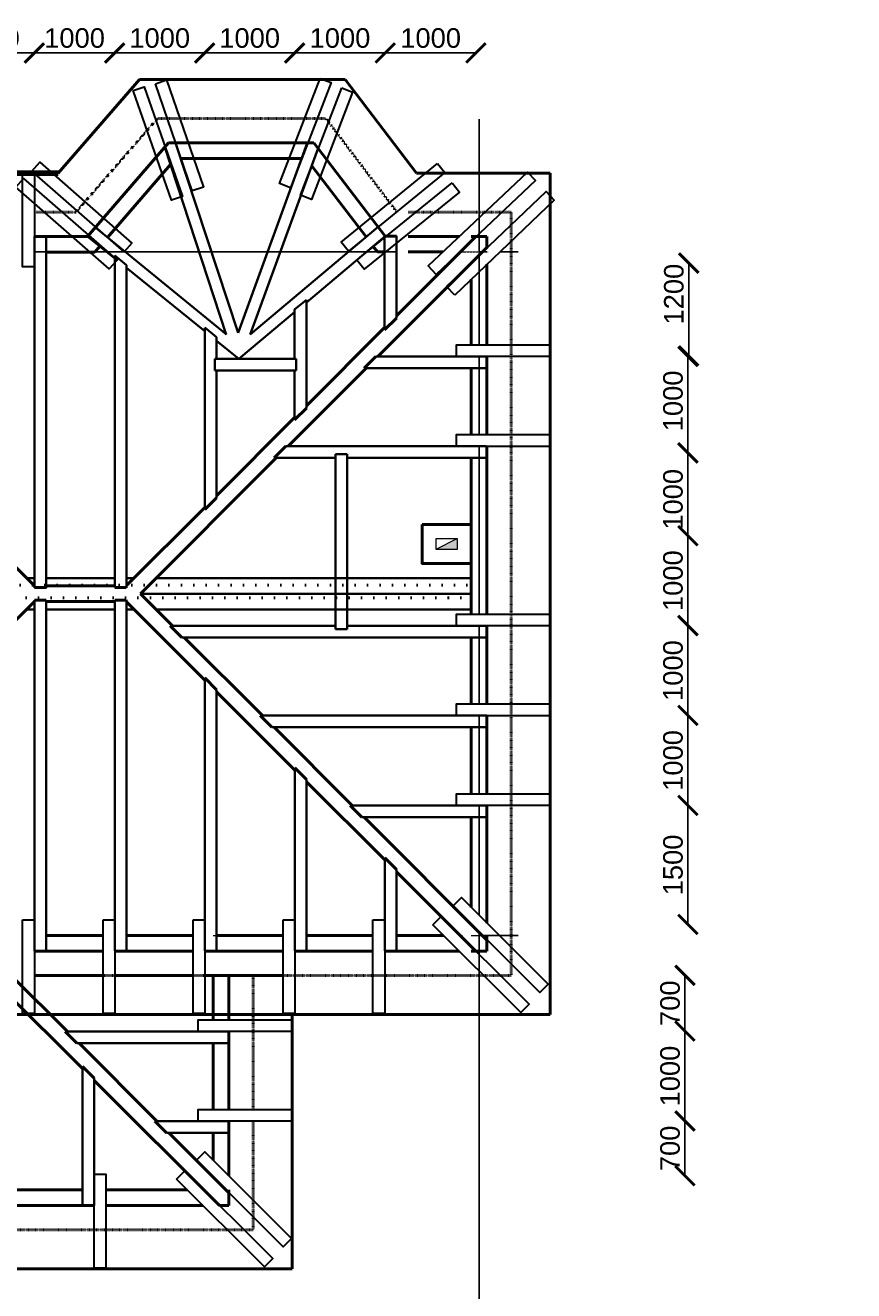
# Model space of a CAD drawing. Header units: millimetres. Extents: x -2096172177 to 2055029645, y -728784453 to 1899906214.
# Tile 60 of 109: x 1835479 to 1846071, y 900584 to 916773. Entities that reach past the tile are written whole.
import ezdxf

# ---------------------------------------------------------------- set-up
doc = ezdxf.new("R2010")
doc.units = ezdxf.units.MM
doc.linetypes.add('ACAD_ISO03W100', pattern=[30, 12, -18])
doc.linetypes.add('DASHDOT_axis', pattern=[24, 20, -1.5, 1, -1.5])
for name, color, linetype, lineweight in [('Вентканалы', 214, 'Continuous', 18), ('жббалки', 14, 'Continuous', 35), ('Кобылки', 4, 'Continuous', 30), ('Крыша', 30, 'Continuous', 50), ('мауэрлат', 40, 'Continuous', 18), ('Накостные строп ноги', 10, 'Continuous', 50), ('Наружные стены', 1, 'Continuous', 50), ('Размеры', 40, 'Continuous', 18), ('стропила', 5, 'Continuous', 35)]:
    doc.layers.add(name, color=color, linetype=linetype, lineweight=lineweight)
doc.styles.add('стиль для стен', font='arial.ttf')
doc.dimstyles.new('Для размеров СТЕН', dxfattribs={"dimtxt": 2.5, "dimasz": 2.5, "dimexe": 1.25, "dimexo": 0.625, "dimtad": 1, "dimtxsty": 'стиль для стен', "dimblk": 'ARCHTICK', "dimcen": 2.5, "dimadec": 0, "dimazin": 0, "dimtfac": 1, "dimtmove": 0, "dimatfit": 3, "dimfxl": 1, "dimarcsym": 0})

# ---------------------------------------------------------------- blocks, each defined once
blk = doc.blocks.new('_ArchTick')
at = {"color": 0, "linetype": 'ByBlock', "const_width": 0.15}
blk.add_lwpolyline([(-0.5, -0.5), (0.5, 0.5)], dxfattribs=at)
blk = doc.blocks.new('*D1138')
at = {"layer": 'Defpoints', "color": 0, "transparency": 16777216}
for p in [(1835595, 916419), (1834445, 913468), (1835595, 913468)]:
    blk.add_point(p, dxfattribs=at)
at = {"layer": 'Размеры', "color": 0, "lineweight": -2, "transparency": 16777216}
blk.add_line((1834445, 916419), (1835595, 916419), dxfattribs=at)
at = {"layer": 'Размеры', "color": 0, "lineweight": -2, "transparency": 16777216, "xscale": 250, "yscale": 250, "zscale": 250, "rotation": 180}
blk.add_blockref('_ArchTick', (1834445, 916419), dxfattribs=at)
at = {"layer": 'Размеры', "color": 0, "lineweight": -2, "transparency": 16777216, "xscale": 250, "yscale": 250, "zscale": 250}
blk.add_blockref('_ArchTick', (1835595, 916419), dxfattribs=at)
at = {"layer": 'Размеры', "color": 0, "transparency": 16777216, "insert": (1835020, 916609), "char_height": 250, "attachment_point": 5, "style": 'стиль для стен'}
blk.add_mtext('1000', dxfattribs=at)
blk = doc.blocks.new('*D1139')
at = {"layer": 'Defpoints', "color": 0, "transparency": 16777216}
for p in [(1836623, 916419), (1835595, 913468), (1836623, 913186)]:
    blk.add_point(p, dxfattribs=at)
at = {"layer": 'Размеры', "color": 0, "lineweight": -2, "transparency": 16777216}
blk.add_line((1835595, 916419), (1836623, 916419), dxfattribs=at)
at = {"layer": 'Размеры', "color": 0, "lineweight": -2, "transparency": 16777216, "xscale": 250, "yscale": 250, "zscale": 250, "rotation": 180}
blk.add_blockref('_ArchTick', (1835595, 916419), dxfattribs=at)
at = {"layer": 'Размеры', "color": 0, "lineweight": -2, "transparency": 16777216, "xscale": 250, "yscale": 250, "zscale": 250}
blk.add_blockref('_ArchTick', (1836623, 916419), dxfattribs=at)
at = {"layer": 'Размеры', "color": 0, "transparency": 16777216, "insert": (1836109, 916609), "char_height": 250, "attachment_point": 5, "style": 'стиль для стен'}
blk.add_mtext('1000', dxfattribs=at)
blk = doc.blocks.new('*D1140')
at = {"layer": 'Defpoints', "color": 0, "transparency": 16777216}
for p in [(1837773, 916419), (1836623, 913186), (1837773, 912254)]:
    blk.add_point(p, dxfattribs=at)
at = {"layer": 'Размеры', "color": 0, "lineweight": -2, "transparency": 16777216}
blk.add_line((1836623, 916419), (1837773, 916419), dxfattribs=at)
at = {"layer": 'Размеры', "color": 0, "lineweight": -2, "transparency": 16777216, "xscale": 250, "yscale": 250, "zscale": 250, "rotation": 180}
blk.add_blockref('_ArchTick', (1836623, 916419), dxfattribs=at)
at = {"layer": 'Размеры', "color": 0, "lineweight": -2, "transparency": 16777216, "xscale": 250, "yscale": 250, "zscale": 250}
blk.add_blockref('_ArchTick', (1837773, 916419), dxfattribs=at)
at = {"layer": 'Размеры', "color": 0, "transparency": 16777216, "insert": (1837198, 916609), "char_height": 250, "attachment_point": 5, "style": 'стиль для стен'}
blk.add_mtext('1000', dxfattribs=at)
blk = doc.blocks.new('*D1141')
at = {"layer": 'Defpoints', "color": 0, "transparency": 16777216}
for p in [(1838923, 916419), (1838923, 912497), (1837773, 912254)]:
    blk.add_point(p, dxfattribs=at)
at = {"layer": 'Размеры', "color": 0, "lineweight": -2, "transparency": 16777216}
blk.add_line((1837773, 916419), (1838923, 916419), dxfattribs=at)
at = {"layer": 'Размеры', "color": 0, "lineweight": -2, "transparency": 16777216, "xscale": 250, "yscale": 250, "zscale": 250, "rotation": 180}
blk.add_blockref('_ArchTick', (1837773, 916419), dxfattribs=at)
at = {"layer": 'Размеры', "color": 0, "lineweight": -2, "transparency": 16777216, "xscale": 250, "yscale": 250, "zscale": 250}
blk.add_blockref('_ArchTick', (1838923, 916419), dxfattribs=at)
at = {"layer": 'Размеры', "color": 0, "transparency": 16777216, "insert": (1838348, 916609), "char_height": 250, "attachment_point": 5, "style": 'стиль для стен'}
blk.add_mtext('1000', dxfattribs=at)
blk = doc.blocks.new('*D1142')
at = {"layer": 'Defpoints', "color": 0, "transparency": 16777216}
for p in [(1840082, 916419), (1840082, 913469), (1838923, 912497)]:
    blk.add_point(p, dxfattribs=at)
at = {"layer": 'Размеры', "color": 0, "lineweight": -2, "transparency": 16777216}
blk.add_line((1838923, 916419), (1840082, 916419), dxfattribs=at)
at = {"layer": 'Размеры', "color": 0, "lineweight": -2, "transparency": 16777216, "xscale": 250, "yscale": 250, "zscale": 250, "rotation": 180}
blk.add_blockref('_ArchTick', (1838923, 916419), dxfattribs=at)
at = {"layer": 'Размеры', "color": 0, "lineweight": -2, "transparency": 16777216, "xscale": 250, "yscale": 250, "zscale": 250}
blk.add_blockref('_ArchTick', (1840082, 916419), dxfattribs=at)
at = {"layer": 'Размеры', "color": 0, "transparency": 16777216, "insert": (1839503, 916609), "char_height": 250, "attachment_point": 5, "style": 'стиль для стен'}
blk.add_mtext('1000', dxfattribs=at)
blk = doc.blocks.new('*D1143')
at = {"layer": 'Defpoints', "color": 0, "transparency": 16777216}
for p in [(1841241, 916419), (1840082, 913469), (1841241, 913468)]:
    blk.add_point(p, dxfattribs=at)
at = {"layer": 'Размеры', "color": 0, "lineweight": -2, "transparency": 16777216}
blk.add_line((1840082, 916419), (1841241, 916419), dxfattribs=at)
at = {"layer": 'Размеры', "color": 0, "lineweight": -2, "transparency": 16777216, "xscale": 250, "yscale": 250, "zscale": 250, "rotation": 180}
blk.add_blockref('_ArchTick', (1840082, 916419), dxfattribs=at)
at = {"layer": 'Размеры', "color": 0, "lineweight": -2, "transparency": 16777216, "xscale": 250, "yscale": 250, "zscale": 250}
blk.add_blockref('_ArchTick', (1841241, 916419), dxfattribs=at)
at = {"layer": 'Размеры', "color": 0, "transparency": 16777216, "insert": (1840662, 916609), "char_height": 250, "attachment_point": 5, "style": 'стиль для стен'}
blk.add_mtext('1000', dxfattribs=at)
blk = doc.blocks.new('*D1153')
at = {"layer": 'Defpoints', "color": 0, "transparency": 16777216}
for p in [(1835060, 902204), (1836359, 902204), (1836359, 898731)]:
    blk.add_point(p, dxfattribs=at)
at = {"layer": 'Размеры', "color": 0, "lineweight": -2, "transparency": 16777216}
blk.add_line((1835060, 898731), (1836359, 898731), dxfattribs=at)
at = {"layer": 'Размеры', "color": 0, "lineweight": -2, "transparency": 16777216, "xscale": 250, "yscale": 250, "zscale": 250, "rotation": 180}
blk.add_blockref('_ArchTick', (1835060, 898731), dxfattribs=at)
at = {"layer": 'Размеры', "color": 0, "lineweight": -2, "transparency": 16777216, "xscale": 250, "yscale": 250, "zscale": 250}
blk.add_blockref('_ArchTick', (1836359, 898731), dxfattribs=at)
at = {"layer": 'Размеры', "color": 0, "transparency": 16777216, "insert": (1835710, 898921), "char_height": 250, "attachment_point": 5, "style": 'стиль для стен'}
blk.add_mtext('1000', dxfattribs=at)
blk = doc.blocks.new('*D1154')
at = {"layer": 'Defpoints', "color": 0, "transparency": 16777216}
for p in [(1837548, 902404), (1836359, 902204), (1837548, 898731)]:
    blk.add_point(p, dxfattribs=at)
at = {"layer": 'Размеры', "color": 0, "lineweight": -2, "transparency": 16777216}
blk.add_line((1836359, 898731), (1837548, 898731), dxfattribs=at)
at = {"layer": 'Размеры', "color": 0, "lineweight": -2, "transparency": 16777216, "xscale": 250, "yscale": 250, "zscale": 250, "rotation": 180}
blk.add_blockref('_ArchTick', (1836359, 898731), dxfattribs=at)
at = {"layer": 'Размеры', "color": 0, "lineweight": -2, "transparency": 16777216, "xscale": 250, "yscale": 250, "zscale": 250}
blk.add_blockref('_ArchTick', (1837548, 898731), dxfattribs=at)
at = {"layer": 'Размеры', "color": 0, "transparency": 16777216, "insert": (1836954, 898921), "char_height": 250, "attachment_point": 5, "style": 'стиль для стен'}
blk.add_mtext('1400', dxfattribs=at)
blk = doc.blocks.new('*D1158')
at = {"layer": 'Defpoints', "color": 0, "transparency": 16777216}
for p in [(1846071, 913731), (1843963, 912543), (1846071, 912543)]:
    blk.add_point(p, dxfattribs=at)
at = {"layer": 'Размеры', "color": 0, "lineweight": -2, "transparency": 16777216}
blk.add_line((1843963, 913731), (1843963, 912543), dxfattribs=at)
at = {"layer": 'Размеры', "color": 0, "lineweight": -2, "transparency": 16777216, "xscale": 250, "yscale": 250, "zscale": 250}
for p, rotation in [((1843963, 913731), 90), ((1843963, 912543), 270)]:
    blk.add_blockref('_ArchTick', p, dxfattribs=dict(at, rotation=rotation))
at = {"layer": 'Размеры', "color": 0, "transparency": 16777216, "insert": (1843773, 913334), "char_height": 250, "attachment_point": 5, "rotation": 90, "style": 'стиль для стен'}
blk.add_mtext('1200', dxfattribs=at)
blk = doc.blocks.new('*D1159')
at = {"layer": 'Defpoints', "color": 0, "transparency": 16777216}
for p in [(1843963, 911302), (1843952, 910243), (1845873, 910243)]:
    blk.add_point(p, dxfattribs=at)
at = {"layer": 'Размеры', "color": 0, "lineweight": -2, "transparency": 16777216}
blk.add_line((1843952, 911302), (1843952, 910243), dxfattribs=at)
at = {"layer": 'Размеры', "color": 0, "lineweight": -2, "transparency": 16777216, "xscale": 250, "yscale": 250, "zscale": 250}
for p, rotation in [((1843952, 911302), 90), ((1843952, 910243), 270)]:
    blk.add_blockref('_ArchTick', p, dxfattribs=dict(at, rotation=rotation))
at = {"layer": 'Размеры', "color": 0, "transparency": 16777216, "insert": (1843762, 910709), "char_height": 250, "attachment_point": 5, "rotation": 90, "style": 'стиль для стен'}
blk.add_mtext('1000', dxfattribs=at)
blk = doc.blocks.new('*D1160')
at = {"layer": 'Defpoints', "color": 0, "transparency": 16777216}
for p in [(1845873, 910243), (1843952, 909093), (1845873, 909093)]:
    blk.add_point(p, dxfattribs=at)
at = {"layer": 'Размеры', "color": 0, "lineweight": -2, "transparency": 16777216}
blk.add_line((1843952, 910243), (1843952, 909093), dxfattribs=at)
at = {"layer": 'Размеры', "color": 0, "lineweight": -2, "transparency": 16777216, "xscale": 250, "yscale": 250, "zscale": 250}
for p, rotation in [((1843952, 910243), 90), ((1843952, 909093), 270)]:
    blk.add_blockref('_ArchTick', p, dxfattribs=dict(at, rotation=rotation))
at = {"layer": 'Размеры', "color": 0, "transparency": 16777216, "insert": (1843762, 909668), "char_height": 250, "attachment_point": 5, "rotation": 90, "style": 'стиль для стен'}
blk.add_mtext('1000', dxfattribs=at)
blk = doc.blocks.new('*D1161')
at = {"layer": 'Defpoints', "color": 0, "transparency": 16777216}
for p in [(1845873, 909093), (1843952, 907943), (1845873, 907943)]:
    blk.add_point(p, dxfattribs=at)
at = {"layer": 'Размеры', "color": 0, "lineweight": -2, "transparency": 16777216}
blk.add_line((1843952, 909093), (1843952, 907943), dxfattribs=at)
at = {"layer": 'Размеры', "color": 0, "lineweight": -2, "transparency": 16777216, "xscale": 250, "yscale": 250, "zscale": 250}
for p, rotation in [((1843952, 909093), 90), ((1843952, 907943), 270)]:
    blk.add_blockref('_ArchTick', p, dxfattribs=dict(at, rotation=rotation))
at = {"layer": 'Размеры', "color": 0, "transparency": 16777216, "insert": (1843762, 908518), "char_height": 250, "attachment_point": 5, "rotation": 90, "style": 'стиль для стен'}
blk.add_mtext('1000', dxfattribs=at)
blk = doc.blocks.new('*D1162')
at = {"layer": 'Defpoints', "color": 0, "transparency": 16777216}
for p in [(1845873, 907943), (1843952, 906793), (1845872, 906793)]:
    blk.add_point(p, dxfattribs=at)
at = {"layer": 'Размеры', "color": 0, "lineweight": -2, "transparency": 16777216}
blk.add_line((1843952, 907943), (1843952, 906793), dxfattribs=at)
at = {"layer": 'Размеры', "color": 0, "lineweight": -2, "transparency": 16777216, "xscale": 250, "yscale": 250, "zscale": 250}
for p, rotation in [((1843952, 907943), 90), ((1843952, 906793), 270)]:
    blk.add_blockref('_ArchTick', p, dxfattribs=dict(at, rotation=rotation))
at = {"layer": 'Размеры', "color": 0, "transparency": 16777216, "insert": (1843762, 907368), "char_height": 250, "attachment_point": 5, "rotation": 90, "style": 'стиль для стен'}
blk.add_mtext('1000', dxfattribs=at)
blk = doc.blocks.new('*D1163')
at = {"layer": 'Defpoints', "color": 0, "transparency": 16777216}
for p in [(1845872, 906793), (1843952, 905270), (1846071, 905270)]:
    blk.add_point(p, dxfattribs=at)
at = {"layer": 'Размеры', "color": 0, "lineweight": -2, "transparency": 16777216}
blk.add_line((1843952, 906793), (1843952, 905270), dxfattribs=at)
at = {"layer": 'Размеры', "color": 0, "lineweight": -2, "transparency": 16777216, "xscale": 250, "yscale": 250, "zscale": 250}
for p, rotation in [((1843952, 906793), 90), ((1843952, 905270), 270)]:
    blk.add_blockref('_ArchTick', p, dxfattribs=dict(at, rotation=rotation))
at = {"layer": 'Размеры', "color": 0, "transparency": 16777216, "insert": (1843762, 906031), "char_height": 250, "attachment_point": 5, "rotation": 90, "style": 'стиль для стен'}
blk.add_mtext('1500', dxfattribs=at)
blk = doc.blocks.new('*D1164')
at = {"layer": 'Defpoints', "color": 0, "transparency": 16777216}
for p in [(1843958, 912537), (1843952, 911302), (1843963, 911302)]:
    blk.add_point(p, dxfattribs=at)
at = {"layer": 'Размеры', "color": 0, "lineweight": -2, "transparency": 16777216}
blk.add_line((1843952, 912537), (1843952, 911302), dxfattribs=at)
at = {"layer": 'Размеры', "color": 0, "lineweight": -2, "transparency": 16777216, "xscale": 250, "yscale": 250, "zscale": 250}
for p, rotation in [((1843952, 912537), 90), ((1843952, 911302), 270)]:
    blk.add_blockref('_ArchTick', p, dxfattribs=dict(at, rotation=rotation))
at = {"layer": 'Размеры', "color": 0, "transparency": 16777216, "insert": (1843762, 911968), "char_height": 250, "attachment_point": 5, "rotation": 90, "style": 'стиль для стен'}
blk.add_mtext('1000', dxfattribs=at)
blk = doc.blocks.new('*D1165')
at = {"layer": 'Defpoints', "color": 0, "transparency": 16777216}
for p in [(1845871, 904619), (1843914, 903905), (1845871, 903905)]:
    blk.add_point(p, dxfattribs=at)
at = {"layer": 'Размеры', "color": 0, "lineweight": -2, "transparency": 16777216}
blk.add_line((1843914, 904619), (1843914, 903905), dxfattribs=at)
at = {"layer": 'Размеры', "color": 0, "lineweight": -2, "transparency": 16777216, "xscale": 250, "yscale": 250, "zscale": 250}
for p, rotation in [((1843914, 904619), 90), ((1843914, 903905), 270)]:
    blk.add_blockref('_ArchTick', p, dxfattribs=dict(at, rotation=rotation))
at = {"layer": 'Размеры', "color": 0, "transparency": 16777216, "insert": (1843724, 904262), "char_height": 250, "attachment_point": 5, "rotation": 90, "style": 'стиль для стен'}
blk.add_mtext('700', dxfattribs=at)
blk = doc.blocks.new('*D1166')
at = {"layer": 'Defpoints', "color": 0, "transparency": 16777216}
for p in [(1845871, 903905), (1843914, 902755), (1845971, 902755)]:
    blk.add_point(p, dxfattribs=at)
at = {"layer": 'Размеры', "color": 0, "lineweight": -2, "transparency": 16777216}
blk.add_line((1843914, 903905), (1843914, 902755), dxfattribs=at)
at = {"layer": 'Размеры', "color": 0, "lineweight": -2, "transparency": 16777216, "xscale": 250, "yscale": 250, "zscale": 250}
for p, rotation in [((1843914, 903905), 90), ((1843914, 902755), 270)]:
    blk.add_blockref('_ArchTick', p, dxfattribs=dict(at, rotation=rotation))
at = {"layer": 'Размеры', "color": 0, "transparency": 16777216, "insert": (1843724, 903330), "char_height": 250, "attachment_point": 5, "rotation": 90, "style": 'стиль для стен'}
blk.add_mtext('1000', dxfattribs=at)
blk = doc.blocks.new('*D1167')
at = {"layer": 'Defpoints', "color": 0, "transparency": 16777216}
for p in [(1845971, 902755), (1843914, 902055), (1846071, 902055)]:
    blk.add_point(p, dxfattribs=at)
at = {"layer": 'Размеры', "color": 0, "lineweight": -2, "transparency": 16777216}
blk.add_line((1843914, 902755), (1843914, 902055), dxfattribs=at)
at = {"layer": 'Размеры', "color": 0, "lineweight": -2, "transparency": 16777216, "xscale": 250, "yscale": 250, "zscale": 250}
for p, rotation in [((1843914, 902755), 90), ((1843914, 902055), 270)]:
    blk.add_blockref('_ArchTick', p, dxfattribs=dict(at, rotation=rotation))
at = {"layer": 'Размеры', "color": 0, "transparency": 16777216, "insert": (1843724, 902405), "char_height": 250, "attachment_point": 5, "rotation": 90, "style": 'стиль для стен'}
blk.add_mtext('700', dxfattribs=at)

msp = doc.modelspace()

# ---------------------------------------------------------------- hatches: boundary and pattern name
at = {"layer": 'Вентканалы'}
h = msp.add_hatch(color=256, dxfattribs=at)
h.dxf.hatch_style = 1
h.paths.add_polyline_path([(1840732.075, 910068.598), (1841002.075, 910068.598), (1841002.075, 910208.598)])
at = {"layer": 'жббалки', "lineweight": 50}
h = msp.add_hatch(dxfattribs=at)
h.set_pattern_fill('DOTS', color=256)
h.set_pattern_definition([(0, (926726.39, 539086.32), (79.375, 158.75), [0, -158.75])])
h.paths.add_polyline_path([(1831184.18, 909500.546), (1831184.18, 909300.546), (1841182.075, 909300.546), (1841182.075, 909500.546)])
h.paths.add_polyline_path([(1841182.075, 909500.546), (1841182.075, 909700.546), (1831184.18, 909700.546), (1831184.18, 909500.546)])

# ---------------------------------------------------------------- linework, layer by layer
at = {"linetype": 'DASHDOT_axis'}
for p, q in [((1841282.075, 915073.598), (1841282.075, 915573.598)), ((1841282.075, 913873.598), (1841382.075, 913873.598)), ((1841546.971, 913873.598), (1841782.075, 913873.598)), ((1841282.075, 905128.598), (1841782.075, 905128.598)), ((1841282.075, 901873.598), (1841282.075, 898673.598))]:
    msp.add_line(p, q, dxfattribs=at)
at = {"linetype": 'DASHDOT_axis', "ltscale": 0.6}
for p, q in [((1841282.075, 915073.598), (1841282.075, 912686.048)), ((1835595.444, 913873.598), (1840234.814, 913873.598)), ((1841282.075, 912537.62), (1841282.075, 911536.048)), ((1841282.075, 911387.62), (1841282.075, 909240.241)), ((1841282.075, 909091.813), (1841282.075, 908090.24)), ((1841282.075, 907941.812), (1841282.075, 906940.239)), ((1841282.075, 906791.812), (1841282.075, 905387.778)), ((1841282.075, 905175.623), (1841282.075, 901873.598))]:
    msp.add_line(p, q, dxfattribs=at)
at = {"linetype": 'DASHDOT_axis', "lineweight": 15, "ltscale": 0.2}
for p, q in [((1840374.385, 913873.598), (1840819.046, 913873.598)), ((1841037.501, 913873.598), (1841282.075, 913873.598))]:
    msp.add_line(p, q, dxfattribs=at)
at = {"linetype": 'DASHDOT_axis', "lineweight": 15, "ltscale": 100}
for p, q in [((1835745.444, 905128.598), (1836473.49, 905128.598)), ((1836773.49, 905128.598), (1837624.64, 905128.598)), ((1837882.075, 905128.598), (1838774.64, 905128.598)), ((1839074.64, 905128.598), (1839924.64, 905128.598)), ((1840224.64, 905128.598), (1840827.961, 905128.598)), ((1841040.653, 905128.598), (1841068.928, 905128.598)), ((1841182.075, 905128.598), (1841282.075, 905128.598))]:
    msp.add_line(p, q, dxfattribs=at)
at = {"layer": 'Вентканалы'}
msp.add_line((1840732.075, 910069.044), (1841002.075, 910209.044), dxfattribs=at)
at = {"layer": 'Вентканалы', "lineweight": 50, "ltscale": 10}
msp.add_lwpolyline([(1840552.075, 910388.598), (1841182.075, 910388.598), (1841182.075, 909888.598), (1840552.075, 909888.598)], close=True, dxfattribs=at)
at = {"layer": 'Вентканалы'}
msp.add_lwpolyline([(1840732.075, 910208.598), (1841002.075, 910208.598), (1841002.075, 910068.598), (1840732.075, 910068.598)], close=True, dxfattribs=at)
at = {"layer": 'жббалки', "ltscale": 0.2}
for p, q in [((1835495.444, 909700.546), (1835595.444, 909700.546)), ((1835745.444, 909700.546), (1836623.49, 909700.546)), ((1836773.49, 909700.546), (1836868.705, 909700.546)), ((1837151.548, 909700.546), (1841182.075, 909700.546)), ((1835495.444, 909300.546), (1835595.444, 909300.546)), ((1835745.444, 909300.546), (1836623.49, 909300.546)), ((1836773.49, 909300.546), (1836868.705, 909300.546)), ((1837151.548, 909300.546), (1841182.075, 909300.546))]:
    msp.add_line(p, q, dxfattribs=at)
at = {"layer": 'жббалки'}
msp.add_line((1841182.075, 909300.546), (1841182.075, 909700.546), dxfattribs=at)
at = {"layer": 'жббалки', "ltscale": 0.002}
msp.add_line((1836951.548, 909500.546), (1841182.075, 909500.546), dxfattribs=at)
at = {"layer": 'Кобылки'}
for points in [[(1836857.245, 915939.551), (1836999.305, 915987.708), (1837488.628, 914584.028), (1837346.569, 914535.871)], [(1837144.392, 916025.723), (1837286.452, 916073.88), (1837756.581, 914703.683), (1837614.522, 914655.526)], [(1839250.866, 916094.219), (1839390.671, 916039.863), (1838869.888, 914693.003), (1838730.082, 914747.358)], [(1839525.246, 915972.943), (1839665.051, 915918.587), (1839137.856, 914544.279), (1838998.051, 914598.635)], [(1835564.837, 914908.543), (1835663.962, 915021.123), (1836841.946, 913987.021), (1836742.821, 913874.44)], [(1840749.186, 915004.726), (1840843.612, 914888.178), (1839613.936, 913883.27), (1839519.509, 913999.819)], [(1835445.444, 914881.391), (1835595.444, 914881.391), (1835595.444, 913681.391), (1835445.444, 913681.391)], [(1840733.429, 913586.407), (1840630.38, 913695.406), (1841900.262, 914894.792), (1842003.311, 914785.792)], [(1835357.346, 914702.117), (1835456.47, 914814.698), (1836652.793, 913770.306), (1836553.669, 913657.725)], [(1840935.943, 914756.741), (1841030.369, 914640.192), (1839813.903, 913651.646), (1839719.476, 913768.195)], [(1840969.367, 913321.016), (1840866.317, 913430.015), (1842138.064, 914646.668), (1842241.113, 914537.669)], [(1840991.335, 912536.048), (1840991.335, 912686.048), (1842191.335, 912686.048), (1842191.335, 912536.048)], [(1840991.335, 911386.048), (1840991.335, 911536.048), (1842191.335, 911536.048), (1842191.335, 911386.048)], [(1840991.335, 909090.241), (1840991.335, 909240.241), (1842191.335, 909240.241), (1842191.335, 909090.241)], [(1840991.335, 907940.24), (1840991.335, 908090.24), (1842191.335, 908090.24), (1842191.335, 907940.24)], [(1840991.335, 906790.239), (1840991.335, 906940.239), (1842191.335, 906940.239), (1842191.335, 906790.239)], [(1840950.076, 905507.693), (1841056.31, 905613.591), (1842164.57, 904505.09), (1842058.336, 904399.192)], [(1835445.444, 905328.598), (1835595.444, 905328.598), (1835595.444, 904128.598), (1835445.444, 904128.598)], [(1836473.49, 905328.598), (1836623.49, 905328.598), (1836623.49, 904128.598), (1836473.49, 904128.598)], [(1837624.64, 905328.598), (1837774.64, 905328.598), (1837774.64, 904128.598), (1837624.64, 904128.598)], [(1838774.64, 905328.598), (1838924.64, 905328.598), (1838924.64, 904128.598), (1838774.64, 904128.598)], [(1839924.64, 905328.598), (1840074.64, 905328.598), (1840074.64, 904128.598), (1839924.64, 904128.598)], [(1840691.023, 905264.815), (1840797.257, 905370.713), (1841923.149, 904250.752), (1841816.915, 904144.854)], [(1837691.335, 903899.332), (1837691.335, 904049.332), (1838891.335, 904049.332), (1838891.335, 903899.332)], [(1837691.335, 902753.809), (1837691.335, 902903.809), (1838891.335, 902903.809), (1838891.335, 902753.809)], [(1837669.905, 902252.693), (1837776.139, 902358.591), (1838884.399, 901250.09), (1838778.165, 901144.192)], [(1836359.377, 902073.598), (1836509.377, 902073.598), (1836509.377, 900873.598), (1836359.377, 900873.598)], [(1837410.852, 902009.815), (1837517.086, 902115.713), (1838642.977, 900995.752), (1838536.744, 900889.854)]]:
    msp.add_lwpolyline(points, close=True, dxfattribs=at)
at = {"layer": 'Крыша', "color": 5, "lineweight": 50}
for p, q in [((1835898.462, 914882.495), (1836940.954, 916080.912)), ((1836940.954, 916080.912), (1839570.795, 916080.912)), ((1839570.795, 916080.912), (1840480.057, 914882.495)), ((1840480.057, 914882.495), (1842192.075, 914882.495)), ((1842192.075, 914882.495), (1842192.075, 904118.598)), ((1838892.075, 904118.598), (1830172.075, 904118.598)), ((1838892.075, 904128.598), (1838892.075, 900863.598)), ((1842192.075, 904118.598), (1838892.075, 904118.598)), ((1838892.075, 900863.598), (1830172.075, 900863.598))]:
    msp.add_line(p, q, dxfattribs=at)
at = {"layer": 'Крыша', "color": 5, "lineweight": 100}
msp.add_line((1830172.075, 914882.495), (1835898.462, 914882.495), dxfattribs=at)
at = {"layer": 'Крыша', "color": 5, "lineweight": 50, "ltscale": 0.2}
for p, q in [((1836473.49, 904618.598), (1835595.444, 904618.598)), ((1837624.64, 904618.598), (1836623.49, 904618.598)), ((1838774.64, 904618.598), (1837774.64, 904618.598))]:
    msp.add_line(p, q, dxfattribs=at)
at = {"layer": 'мауэрлат', "color": 30, "lineweight": 50}
for p, q in [((1836275.686, 914072.495), (1837309.419, 915270.912)), ((1837309.419, 915270.912), (1839168.243, 915270.912)), ((1839168.243, 915270.912), (1840082.224, 914073.507)), ((1837466.527, 915070.912), (1839014.77, 915070.912)), ((1836528.327, 914059.181), (1837334.119, 914993.344)), ((1839140.522, 914977.602), (1839837.068, 914065.058)), ((1835595.444, 914072.495), (1836275.686, 914072.495)), ((1840082.224, 914073.507), (1840224.385, 914073.376)), ((1840374.385, 914073.238), (1841029.781, 914072.635)), ((1841182.075, 914072.495), (1841382.075, 914072.31)), ((1841382.075, 914072.31), (1841382.075, 913923.429)), ((1835745.444, 913872.495), (1836367.295, 913872.495)), ((1836367.295, 913872.495), (1836431.137, 913946.508)), ((1839928.831, 913944.839), (1839983.209, 913873.598)), ((1839983.209, 913873.598), (1840073.49, 913873.515)), ((1840223.49, 913873.377), (1840234.991, 913873.367)), ((1840374.385, 913873.238), (1840818.232, 913872.83)), ((1841036.474, 913872.629), (1841040.783, 913872.625)), ((1841382.075, 913873.598), (1841382.075, 913872.31)), ((1841382.075, 913715.845), (1841382.075, 912686.048)), ((1841182.075, 913524.509), (1841182.075, 912686.048)), ((1841382.075, 912537.612), (1841382.075, 911536.048)), ((1841182.075, 912387.628), (1841182.075, 911536.048)), ((1841382.075, 911387.612), (1841382.075, 909240.241)), ((1841182.075, 911237.628), (1841182.075, 909240.241)), ((1841382.075, 909091.805), (1841382.075, 908090.24)), ((1841182.075, 908941.82), (1841182.075, 908090.24)), ((1841382.075, 907941.805), (1841382.075, 906940.239)), ((1841182.075, 907791.82), (1841182.075, 906940.239)), ((1841382.075, 906791.805), (1841382.075, 905287.756)), ((1841182.075, 906641.819), (1841182.075, 905487.799)), ((1836473.49, 905128.598), (1835745.444, 905128.598)), ((1837624.64, 905128.598), (1836773.49, 905128.598)), ((1838774.64, 905128.598), (1837924.64, 905128.598)), ((1839924.64, 905128.598), (1839074.64, 905128.598)), ((1840827.961, 905128.598), (1840224.64, 905128.598)), ((1841182.075, 905275.644), (1841182.075, 905270.02)), ((1841382.075, 905128.598), (1841382.075, 904928.598)), ((1836473.49, 904928.598), (1835595.444, 904928.598)), ((1837624.64, 904928.598), (1836623.49, 904928.598)), ((1838774.64, 904928.598), (1837774.64, 904928.598)), ((1839924.64, 904928.598), (1838924.64, 904928.598)), ((1841029.02, 904928.598), (1840074.64, 904928.598)), ((1841382.075, 904928.598), (1841182.075, 904928.598)), ((1837882.075, 904618.598), (1837882.075, 904049.332)), ((1838082.075, 904618.598), (1838082.075, 904049.332)), ((1838082.075, 903899.332), (1838082.075, 902903.809)), ((1837882.075, 903749.35), (1837882.075, 902903.809)), ((1838082.075, 902753.809), (1838082.075, 902052.589)), ((1837882.075, 902603.829), (1837882.075, 902252.632)), ((1837882.075, 902040.478), (1837882.075, 902034.849)), ((1836209.377, 901873.598), (1835359.831, 901873.598)), ((1837547.79, 901873.598), (1836509.377, 901873.598)), ((1838082.075, 901873.598), (1838082.075, 901673.598)), ((1836359.377, 901673.598), (1835359.831, 901673.598)), ((1837748.849, 901673.598), (1836509.377, 901673.598)), ((1838082.075, 901673.598), (1837960.482, 901673.598))]:
    msp.add_line(p, q, dxfattribs=at)
at = {"layer": 'мауэрлат', "lineweight": 50}
msp.add_line((1837882.075, 904618.598), (1838082.075, 904618.598), dxfattribs=at)
at = {"layer": 'Накостные строп ноги'}
for p, q in [((1840223.49, 913055.332), (1841240.862, 914072.44)), ((1839988.722, 912537.72), (1841382.075, 913931.073)), ((1839073.49, 911905.332), (1840073.49, 912905.332)), ((1840073.49, 912876.814), (1840223.49, 913026.814)), ((1839810.568, 912387.734), (1839960.557, 912537.722)), ((1838838.816, 911387.814), (1839838.733, 912387.732)), ((1838923.49, 911726.814), (1839073.49, 911876.814)), ((1837923.49, 910755.332), (1838923.49, 911755.332)), ((1838660.663, 911237.828), (1838810.651, 911387.816)), ((1836951.548, 909500.546), (1838688.828, 911237.826)), ((1837773.49, 910576.814), (1837923.49, 910726.814)), ((1835595.444, 909600.546), (1834595.444, 910600.546)), ((1836773.49, 909605.332), (1837773.49, 910605.332)), ((1835595.444, 909580.546), (1835748.859, 909580.546)), ((1835745.444, 909600.546), (1836623.49, 909600.546)), ((1836623.49, 909580.546), (1836768.705, 909580.546)), ((1837359.977, 909092.117), (1836951.548, 909500.546)), ((1834595.444, 908400.546), (1835595.444, 909400.546)), ((1835595.444, 909420.546), (1835745.444, 909420.546)), ((1835745.444, 909400.546), (1836623.49, 909400.546)), ((1836623.49, 909420.546), (1836768.705, 909420.546)), ((1837774.64, 908394.612), (1836773.49, 909395.761)), ((1837481.615, 908942.108), (1837331.604, 909092.12)), ((1838510.072, 907942.022), (1837509.989, 908942.106)), ((1837924.64, 908272.886), (1837774.64, 908422.886)), ((1838924.64, 907244.612), (1837924.64, 908244.612)), ((1838631.71, 907792.013), (1838481.699, 907942.025)), ((1839660.166, 906791.929), (1838660.084, 907792.011)), ((1839074.64, 907122.886), (1838924.64, 907272.886)), ((1840074.64, 906094.612), (1839074.64, 907094.612)), ((1839781.803, 906641.92), (1839631.792, 906791.931)), ((1839660.166, 906791.929), (1839660.163, 906791.931)), ((1841382.075, 905070.02), (1839810.176, 906641.918)), ((1840224.64, 905972.886), (1840074.64, 906122.886)), ((1841240.653, 904928.598), (1840224.64, 905944.612)), ((1836017.086, 903899.837), (1835298.325, 904618.598)), ((1836209.377, 903424.703), (1835213.643, 904420.437)), ((1836140.256, 903749.84), (1835990.251, 903899.844)), ((1837162.919, 902754.004), (1836167.091, 903749.833)), ((1836359.377, 903301.358), (1836209.377, 903451.358)), ((1837960.482, 901673.598), (1836359.377, 903274.703)), ((1837286.099, 902603.997), (1837136.085, 902754.011)), ((1838082.075, 901834.849), (1837312.934, 902603.989))]:
    msp.add_line(p, q, dxfattribs=at)
at = {"layer": 'Наружные стены', "linetype": 'ACAD_ISO03W100', "lineweight": 50, "ltscale": 0.2}
for p, q in [((1836126.221, 914382.495), (1837168.713, 915580.912)), ((1837168.713, 915580.912), (1839322.529, 915580.912)), ((1839322.529, 915580.912), (1840231.791, 914382.495)), ((1835595.444, 914382.495), (1836126.221, 914382.495)), ((1840374.385, 914382.495), (1841696.286, 914382.495)), ((1841692.075, 914383.598), (1841692.075, 904618.598)), ((1841692.075, 904618.598), (1835595.444, 904618.598)), ((1838392.075, 904618.598), (1838392.075, 902903.809)), ((1838392.075, 902753.809), (1838392.075, 901363.598)), ((1838392.075, 901363.598), (1830672.075, 901363.598))]:
    msp.add_line(p, q, dxfattribs=at)
at = {"layer": 'Наружные стены', "linetype": 'ACAD_ISO03W100', "lineweight": 50, "ltscale": 20}
msp.add_line((1836359.295, 913872.495), (1836367.295, 913872.495), dxfattribs=at)
at = {"layer": 'стропила'}
for p, q in [((1838048.601, 912817.665), (1837261.29, 915215.116)), ((1838199.359, 912839.353), (1837400.857, 915270.886)), ((1838199.359, 912839.353), (1839085.302, 915263.942)), ((1838352.679, 912817.751), (1839221.88, 915200.642)), ((1838352.679, 912817.751), (1839990.356, 914193.863)), ((1835595.444, 914072.495), (1835595.444, 909600.546)), ((1835745.444, 914072.495), (1835745.444, 909600.546)), ((1836623.49, 913790.613), (1836275.686, 914072.495)), ((1838051.385, 912815.391), (1836379.82, 914180.458)), ((1839073.49, 913227.362), (1840082.224, 914073.507)), ((1840073.49, 914077.587), (1840073.49, 912876.814)), ((1840223.49, 914077.587), (1840223.49, 913026.814)), ((1836623.491, 913827.537), (1836623.49, 909605.639)), ((1836623.491, 913827.537), (1836773.491, 913705.968)), ((1836773.49, 913705.968), (1836773.49, 909605.639)), ((1837773.49, 912858.583), (1836773.49, 913669.044)), ((1839073.49, 913262.937), (1838923.49, 913137.114)), ((1839073.49, 913262.937), (1839073.49, 911876.814)), ((1838211.067, 912503.944), (1838923.49, 913101.539)), ((1838923.49, 913137.114), (1838923.49, 912506.456)), ((1837772.839, 912905.165), (1837922.839, 912783.596)), ((1837773.49, 912904.637), (1837773.49, 910576.814)), ((1837923.49, 912783.068), (1837923.49, 912506.456)), ((1838211.067, 912503.944), (1837923.49, 912737.014)), ((1838943.49, 912506.456), (1837903.49, 912506.456)), ((1837903.49, 912357.45), (1837903.49, 912506.456)), ((1838943.49, 912506.456), (1838943.49, 912357.45)), ((1839960.557, 912537.722), (1841373.351, 912537.613)), ((1838943.49, 912357.45), (1837903.49, 912357.45)), ((1837923.49, 912357.45), (1837923.49, 910726.814)), ((1838923.49, 912357.45), (1838923.49, 911726.814)), ((1839810.568, 912387.734), (1841373.339, 912387.613)), ((1838810.651, 911387.816), (1841371.555, 911387.613)), ((1839446.031, 909045.563), (1839446.031, 911287.465)), ((1839596.031, 911287.465), (1839446.031, 911287.465)), ((1839596.031, 909045.563), (1839596.031, 911287.465)), ((1838660.663, 911237.828), (1839446.031, 911237.766)), ((1839596.031, 911237.754), (1841371.543, 911237.613)), ((1835595.444, 909600.546), (1835595.444, 909577.228)), ((1835745.444, 909600.546), (1835745.444, 909577.132)), ((1836623.49, 909605.639), (1836623.49, 909580.546)), ((1836773.49, 909605.639), (1836773.49, 909576.814)), ((1835595.444, 909420.546), (1835595.444, 904928.598)), ((1835745.444, 909420.546), (1835745.444, 904928.598)), ((1836623.49, 909420.546), (1836623.49, 904933.691)), ((1836773.49, 909424.036), (1836773.49, 904933.691)), ((1837331.604, 909092.12), (1839446.031, 909091.955)), ((1839596.031, 909045.563), (1839446.031, 909045.563)), ((1839596.031, 909091.944), (1841382.074, 909091.805)), ((1837481.615, 908942.108), (1841382.062, 908941.805)), ((1837774.64, 908422.886), (1837774.64, 904933.525)), ((1837924.64, 908272.886), (1837924.64, 904933.525)), ((1838481.699, 907942.024), (1841382.074, 907941.805)), ((1838631.71, 907792.013), (1841382.062, 907791.805)), ((1838924.64, 907272.886), (1838924.64, 904933.525)), ((1839074.64, 907122.886), (1839074.64, 904933.525)), ((1839631.792, 906791.931), (1841382.073, 906791.805)), ((1839781.803, 906641.92), (1841382.062, 906641.805)), ((1840074.64, 906122.886), (1840074.64, 904933.525)), ((1840224.64, 905972.886), (1840224.64, 904933.525)), ((1838082.075, 903899.294), (1835990.251, 903899.844)), ((1838082.033, 903749.294), (1836140.256, 903749.84)), ((1836209.377, 903451.358), (1836209.377, 901673.598)), ((1836359.377, 903301.358), (1836359.377, 901673.598)), ((1838059.856, 902753.779), (1837136.085, 902754.011)), ((1838059.814, 902603.779), (1837286.099, 902603.997))]:
    msp.add_line(p, q, dxfattribs=at)

# ---------------------------------------------------------------- dimensions: what is measured, and where the dimension line sits
at = {"layer": 'Размеры'}
for base, p1, p2, text, picture, middle in [((1835595.444, 916418.85), (1834445.444, 913467.607), (1835595.444, 913467.607), '1000', '*D1138', (1835020.444, 916608.994)), ((1836623.491, 916418.85), (1835595.444, 913467.607), (1836623.491, 913185.725), '1000', '*D1139', (1836109.467, 916608.994)), ((1837773.49, 916418.85), (1836623.491, 913185.725), (1837773.49, 912253.695), '1000', '*D1140', (1837198.491, 916608.994)), ((1838923.49, 916418.85), (1837773.49, 912253.695), (1838923.49, 912496.652), '1000', '*D1141', (1838348.49, 916608.994)), ((1840082.224, 916418.85), (1838923.49, 912496.652), (1840082.224, 913468.62), '1000', '*D1142', (1839502.857, 916608.994)), ((1841240.862, 916418.85), (1840082.224, 913468.62), (1841240.862, 913467.553), '1000', '*D1143', (1840661.543, 916608.994)), ((1837547.79, 898731.293), (1836359.377, 902204.111), (1837547.79, 902404.111), '1400', '*D1154', (1836953.583, 898921.437)), ((1836359.377, 898731.293), (1835059.831, 902204.111), (1836359.377, 902204.111), '1000', '*D1153', (1835709.604, 898921.437))]:
    dim = msp.add_linear_dim(base=base, p1=p1, p2=p2, text=text, dimstyle='Для размеров СТЕН', override={"dimse1": 1, "dimse2": 1}, dxfattribs=at)
    dim.commit()
    dim.dimension.update_dxf_attribs({"geometry": picture, "text_midpoint": middle})
for base, p1, p2, text, picture, middle in [((1843962.901, 912542.596), (1846071.388, 913731.073), (1846071.054, 912542.596), '1200', '*D1158', (1843962.901, 913334.424)), ((1843952.181, 911302.144), (1843957.541, 912537.236), (1843962.901, 911302.144), '1000', '*D1164', (1843952.181, 911967.624)), ((1843952.181, 910242.652), (1843962.901, 911302.144), (1845872.806, 910242.652), '1000', '*D1159', (1843952.181, 910708.7))]:
    dim = msp.add_linear_dim(base=base, p1=p1, p2=p2, angle=90, text=text, dimstyle='Для размеров СТЕН', override={"dimse1": 1, "dimse2": 1}, dxfattribs=at)
    dim.commit()
    dim.dimension.update_dxf_attribs({"geometry": picture, "text_midpoint": middle, "dimtype": 160})
for base, p1, p2, text, picture, middle in [((1843952.181, 909092.652), (1845872.806, 910242.652), (1845872.806, 909092.652), '1000', '*D1160', (1843762.038, 909667.652)), ((1843952.181, 907942.652), (1845872.806, 909092.652), (1845872.806, 907942.652), '1000', '*D1161', (1843762.038, 908517.652)), ((1843952.181, 906792.624), (1845872.806, 907942.652), (1845872.189, 906792.624), '1000', '*D1162', (1843762.038, 907367.638)), ((1843952.181, 905270.02), (1845872.189, 906792.624), (1846071.388, 905270.02), '1500', '*D1163', (1843762.038, 906031.322)), ((1843914.493, 903904.668), (1845871.388, 904618.598), (1845871.195, 903904.668), '700', '*D1165', (1843724.35, 904261.633)), ((1843914.493, 902754.643), (1845871.195, 903904.668), (1845971.388, 902754.643), '1000', '*D1166', (1843724.35, 903329.655)), ((1843914.493, 902055.368), (1845971.388, 902754.643), (1846071.388, 902055.368), '700', '*D1167', (1843724.35, 902405.005))]:
    dim = msp.add_linear_dim(base=base, p1=p1, p2=p2, angle=90, text=text, dimstyle='Для размеров СТЕН', override={"dimse1": 1, "dimse2": 1}, dxfattribs=at)
    dim.commit()
    dim.dimension.update_dxf_attribs({"geometry": picture, "text_midpoint": middle})

doc.saveas('drawing.dxf')
